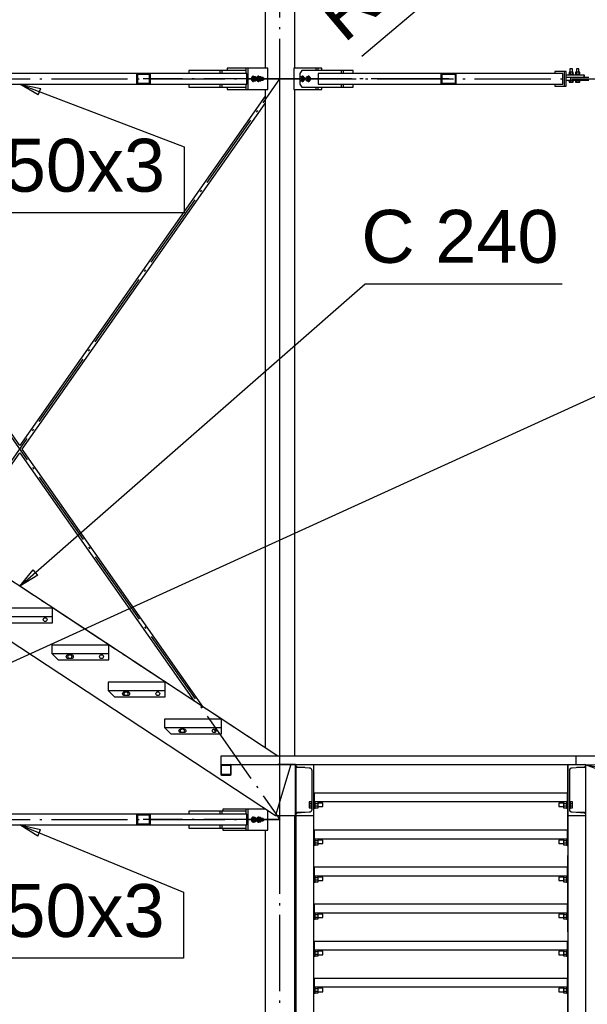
# Paper-space layout 'A0 Advance Steel' of a CAD drawing. Header units: millimetres. Extents: x 209 to 803, y 321 to 741.
# Tile 18 of 52: x 484 to 510, y 457 to 503. Entities that reach past the tile are written whole.
import ezdxf

# ---------------------------------------------------------------- set-up
doc = ezdxf.new("R2010")
doc.units = ezdxf.units.MM
doc.linetypes.add('ACAD_ISO04W100', pattern=[30, 24, -3, 0, -3])
doc.layers.get('0').update_dxf_attribs({"linetype": 'CONTINUOUS'})
for name, color, linetype in [('AS_Belki', 145, 'CONTINUOUS'), ('AS_Blachy', 30, 'CONTINUOUS'), ('AS_INS_ON', 7, 'CONTINUOUS'), ('AS_Kraty', 9, 'CONTINUOUS'), ('AS_Schody', 253, 'CONTINUOUS'), ('AS_Sruby', 9, 'CONTINUOUS')]:
    doc.layers.add(name, color=color, linetype=linetype)
doc.styles.add('Arial', font='arial.ttf')

psp = doc.layouts.new('A0 Advance Steel')

# ---------------------------------------------------------------- linework, layer by layer
at = {"color": 0, "linetype": 'ByBlock', "lineweight": -2}
for p, q in [((484.478, 499.854), (483.603, 500.366)), ((483.603, 500.366), (484.597, 500.166)), ((484.478, 499.854), (484.597, 500.166)), ((483.603, 476.638), (484.246, 477.422)), ((484.465, 477.171), (484.246, 477.422)), ((484.465, 477.171), (483.603, 476.638)), ((511.24, 467.867), (510.288, 468.214)), ((510.288, 468.214), (511.301, 468.194)), ((484.465, 464.833), (483.603, 465.366)), ((483.603, 465.366), (484.591, 465.141)), ((484.465, 464.833), (484.591, 465.141))]:
    psp.add_line(p, q, dxfattribs=at)
at = {"color": 7}
for points in [[(503.278, 511.363), (509.643, 514.11), (511.661, 511.725), (499.773, 501.667)], [(483.603, 500.366), (491.373, 497.409), (491.373, 494.284), (475.8, 494.284)], [(483.603, 476.638), (499.922, 490.923), (509.242, 490.923)], [(510.288, 468.214), (546.434, 461.466), (555.753, 461.466)], [(483.603, 465.366), (491.351, 462.195), (491.351, 459.07), (475.779, 459.07)]]:
    psp.add_lwpolyline(points, dxfattribs=at)
at = {"layer": 'AS_Belki', "color": 10, "linetype": 'ACAD_ISO04W100', "ltscale": 0.15}
for p, q in [((495.903, 416.114), (495.903, 673.767)), ((495.903, 416.114), (495.903, 673.767)), ((471.303, 500.616), (495.903, 500.616)), ((471.303, 500.616), (495.903, 500.616)), ((471.303, 500.616), (495.903, 465.616)), ((471.303, 465.616), (495.903, 500.616)), ((471.303, 500.616), (495.903, 465.616)), ((471.303, 465.616), (495.903, 500.616)), ((495.903, 500.616), (489.446, 500.616)), ((495.903, 500.616), (489.496, 500.616)), ((503.82, 500.616), (495.903, 500.616)), ((503.882, 500.616), (495.903, 500.616)), ((495.903, 500.616), (511.103, 500.616)), ((495.903, 500.616), (511.103, 500.616)), ((495.903, 465.616), (495.903, 500.616)), ((495.903, 465.616), (495.903, 500.616)), ((493.103, 468.214), (493.103, 468.214)), ((471.303, 465.616), (495.903, 465.616)), ((471.303, 465.616), (495.903, 465.616)), ((495.903, 465.616), (489.446, 465.616))]:
    psp.add_line(p, q, dxfattribs=at)
at = {"layer": 'AS_Belki', "linetype": 'Continuous', "ltscale": 0.15}
for p, q in [((496.603, 501.116), (496.603, 535.814)), ((495.203, 535.116), (495.203, 501.116)), ((483.603, 500.866), (474.103, 500.866)), ((489.125, 500.866), (483.603, 500.866)), ((489.768, 500.866), (489.125, 500.866)), ((489.125, 500.866), (489.125, 500.366)), ((489.163, 500.836), (489.729, 500.836)), ((489.163, 500.836), (489.163, 500.396)), ((489.729, 500.836), (489.729, 500.396)), ((494.336, 500.866), (489.768, 500.866)), ((489.768, 500.866), (489.768, 500.366)), ((494.336, 500.366), (494.336, 500.866)), ((503.528, 500.866), (497.706, 500.866)), ((497.706, 500.866), (497.706, 500.366)), ((504.235, 500.866), (503.528, 500.866)), ((503.528, 500.366), (503.528, 500.866)), ((503.571, 500.836), (504.193, 500.836)), ((503.571, 500.396), (503.571, 500.836)), ((504.193, 500.396), (504.193, 500.836)), ((504.235, 500.366), (504.235, 500.866)), ((509.278, 500.866), (504.235, 500.866)), ((509.278, 500.366), (509.278, 500.866)), ((474.103, 500.366), (483.603, 500.366)), ((483.603, 500.366), (489.125, 500.366)), ((489.125, 500.366), (489.768, 500.366)), ((489.729, 500.396), (489.163, 500.396)), ((489.768, 500.366), (494.336, 500.366)), ((495.203, 500.116), (495.203, 469.009)), ((496.603, 468.614), (496.603, 500.116)), ((497.706, 500.366), (503.528, 500.366)), ((503.528, 500.366), (504.235, 500.366)), ((504.193, 500.396), (503.571, 500.396)), ((504.235, 500.366), (509.278, 500.366)), ((483.603, 483.29), (472.003, 499.794)), ((495.203, 499.794), (483.603, 483.29)), ((483.725, 483.116), (495.203, 499.446)), ((480.573, 478.631), (483.603, 482.942)), ((483.603, 482.942), (491.843, 471.219)), ((492.297, 470.92), (483.725, 483.116)), ((492.772, 469.896), (492.863, 469.767)), ((493.103, 468.169), (493.103, 467.759)), ((493.133, 467.774), (493.133, 468.154)), ((493.163, 468.184), (493.543, 468.184)), ((493.573, 468.154), (493.573, 467.774)), ((493.603, 467.759), (493.603, 468.169)), ((493.148, 467.714), (493.558, 467.714)), ((493.543, 467.744), (493.163, 467.744)), ((483.603, 465.866), (478.081, 465.866)), ((489.125, 465.866), (483.603, 465.866)), ((489.768, 465.866), (489.125, 465.866)), ((489.125, 465.866), (489.125, 465.366)), ((489.163, 465.836), (489.729, 465.836)), ((489.163, 465.836), (489.163, 465.396)), ((489.729, 465.836), (489.729, 465.396)), ((494.336, 465.866), (489.768, 465.866)), ((489.768, 465.866), (489.768, 465.366)), ((494.336, 465.366), (494.336, 465.866)), ((495.203, 466.136), (495.203, 466.116)), ((496.603, 416.414), (496.603, 465.814)), ((478.081, 465.366), (483.603, 465.366)), ((483.603, 465.366), (489.125, 465.366)), ((489.125, 465.366), (489.768, 465.366)), ((489.729, 465.396), (489.163, 465.396)), ((489.768, 465.366), (494.336, 465.366)), ((495.203, 465.116), (495.203, 416.414))]:
    psp.add_line(p, q, dxfattribs=at)
for centre, start, end in [((493.148, 468.169), 90, 180), ((493.558, 468.169), 0, 90), ((493.148, 467.759), 180, 270), ((493.558, 467.759), 270, 0)]:
    psp.add_arc(centre, 0.045, start, end, dxfattribs=at)
at = {"layer": 'AS_Belki', "linetype": 'Continuous', "ltscale": 0.15, "extrusion": (-1.51644e-13, 6.28487e-14, -1)}
psp.add_arc((-493.163, 468.154), 0.03, 0, 90, dxfattribs=at)
at = {"layer": 'AS_Belki', "linetype": 'Continuous', "ltscale": 0.15, "extrusion": (6.27263e-14, 1.51644e-13, -1)}
psp.add_arc((-493.543, 468.154), 0.03, 90, 180, dxfattribs=at)
at = {"layer": 'AS_Belki', "linetype": 'Continuous', "ltscale": 0.15, "extrusion": (-1.51644e-13, -6.27263e-14, -1)}
psp.add_arc((-493.163, 467.774), 0.03, 270, 0, dxfattribs=at)
at = {"layer": 'AS_Belki', "linetype": 'Continuous', "ltscale": 0.15, "extrusion": (6.27263e-14, -1.51521e-13, -1)}
psp.add_arc((-493.543, 467.774), 0.03, 180, 270, dxfattribs=at)
at = {"layer": 'AS_Blachy', "linetype": 'Continuous', "ltscale": 0.15}
for p, q in [((494.29, 501.116), (493.403, 501.116)), ((493.403, 501.116), (493.403, 501.016)), ((494.383, 501.116), (494.29, 501.116)), ((494.29, 501.116), (494.29, 500.866)), ((494.628, 501.116), (494.383, 501.116)), ((494.383, 501.116), (494.383, 500.116)), ((494.88, 501.116), (494.628, 501.116)), ((495.327, 501.116), (494.88, 501.116)), ((495.327, 500.116), (495.327, 501.116)), ((497.621, 501.116), (496.56, 501.116)), ((496.56, 501.116), (496.56, 500.116)), ((497.706, 501.116), (497.621, 501.116)), ((497.621, 501.016), (497.621, 501.116)), ((497.706, 501.016), (497.706, 501.116)), ((497.876, 501.116), (497.706, 501.116)), ((497.876, 501.016), (497.876, 501.116)), ((493.058, 501.016), (491.603, 501.016)), ((491.603, 501.016), (491.603, 500.866)), ((493.151, 501.016), (493.058, 501.016)), ((493.058, 501.016), (493.058, 500.866)), ((494.29, 501.016), (493.151, 501.016)), ((493.151, 501.016), (493.151, 500.866)), ((496.942, 501.016), (496.836, 500.866)), ((496.836, 500.866), (496.836, 500.366)), ((498.816, 501.016), (496.942, 501.016)), ((498.901, 501.016), (498.816, 501.016)), ((498.816, 500.866), (498.816, 501.016)), ((498.901, 500.866), (498.901, 501.016)), ((499.359, 501.016), (498.901, 501.016)), ((499.359, 500.866), (499.359, 501.016)), ((509.341, 500.966), (508.9, 500.966)), ((508.9, 500.966), (508.9, 500.866)), ((509.434, 500.966), (509.341, 500.966)), ((509.341, 500.966), (509.341, 500.266)), ((509.434, 500.266), (509.434, 500.966)), ((510.274, 500.796), (509.434, 500.796)), ((509.64, 500.676), (509.434, 500.676)), ((509.653, 500.676), (509.64, 500.676)), ((510.503, 500.676), (509.653, 500.676)), ((509.653, 500.556), (509.653, 500.676)), ((510.296, 500.796), (510.274, 500.796)), ((510.274, 500.676), (510.274, 500.796)), ((510.296, 500.676), (510.296, 500.796)), ((491.603, 500.366), (491.603, 500.216)), ((491.603, 500.216), (493.058, 500.216)), ((493.058, 500.366), (493.058, 500.216)), ((493.058, 500.216), (493.151, 500.216)), ((493.151, 500.366), (493.151, 500.216)), ((493.151, 500.216), (494.29, 500.216)), ((493.403, 500.216), (493.403, 500.116)), ((493.403, 500.116), (494.29, 500.116)), ((494.29, 500.366), (494.29, 500.116)), ((494.29, 500.116), (494.383, 500.116)), ((494.383, 500.116), (495.327, 500.116)), ((496.56, 500.116), (497.621, 500.116)), ((496.836, 500.366), (496.942, 500.216)), ((496.942, 500.216), (498.816, 500.216)), ((497.621, 500.116), (497.621, 500.216)), ((497.621, 500.116), (497.706, 500.116)), ((497.706, 500.116), (497.706, 500.216)), ((497.706, 500.116), (497.876, 500.116)), ((497.876, 500.116), (497.876, 500.216)), ((498.816, 500.216), (498.816, 500.366)), ((498.816, 500.216), (498.901, 500.216)), ((498.901, 500.216), (498.901, 500.366)), ((498.901, 500.216), (499.359, 500.216)), ((499.359, 500.216), (499.359, 500.366)), ((508.9, 500.366), (508.9, 500.266)), ((508.9, 500.266), (509.341, 500.266)), ((509.341, 500.266), (509.434, 500.266)), ((509.434, 500.556), (509.653, 500.556)), ((509.653, 500.556), (510.503, 500.556)), ((485.16, 474.914), (485.16, 475.214)), ((482.76, 474.914), (483.603, 474.914)), ((483.603, 474.914), (485.16, 474.914)), ((485.12, 473.464), (485.42, 473.164)), ((485.42, 473.164), (487.82, 473.164)), ((485.895, 473.404), (486.045, 473.404)), ((486.045, 473.224), (485.895, 473.224)), ((487.82, 473.164), (487.82, 473.464)), ((487.781, 471.714), (488.081, 471.414)), ((488.081, 471.414), (490.481, 471.414)), ((488.556, 471.654), (488.706, 471.654)), ((488.706, 471.474), (488.556, 471.474)), ((490.481, 471.414), (490.481, 471.714)), ((490.442, 469.964), (490.742, 469.664)), ((491.217, 469.904), (491.367, 469.904)), ((493.142, 469.664), (493.142, 469.964)), ((490.742, 469.664), (493.142, 469.664)), ((491.367, 469.724), (491.217, 469.724)), ((497.533, 466.864), (497.503, 466.864)), ((497.533, 466.464), (497.533, 466.864)), ((509.503, 466.864), (509.473, 466.864)), ((509.473, 466.864), (509.473, 466.464)), ((497.503, 466.464), (497.533, 466.464)), ((497.503, 466.164), (497.533, 466.164)), ((497.533, 466.164), (497.533, 466.464)), ((509.473, 466.464), (509.503, 466.464)), ((509.473, 466.464), (509.473, 466.164)), ((509.473, 466.164), (509.503, 466.164)), ((493.058, 466.016), (491.603, 466.016)), ((491.603, 466.016), (491.603, 465.866)), ((493.151, 466.016), (493.058, 466.016)), ((493.058, 466.016), (493.058, 465.866)), ((494.29, 466.016), (493.151, 466.016)), ((493.151, 466.016), (493.151, 465.866)), ((494.29, 466.116), (493.203, 466.116)), ((493.203, 466.116), (493.203, 466.016)), ((494.383, 466.116), (494.29, 466.116)), ((494.29, 466.116), (494.29, 465.866)), ((494.88, 466.116), (494.383, 466.116)), ((494.383, 466.116), (494.383, 465.116)), ((495.234, 466.116), (494.88, 466.116)), ((495.327, 465.116), (495.327, 466.055)), ((491.603, 465.366), (491.603, 465.216)), ((493.058, 465.366), (493.058, 465.216)), ((493.151, 465.366), (493.151, 465.216)), ((494.29, 465.366), (494.29, 465.116)), ((491.603, 465.216), (493.058, 465.216)), ((493.058, 465.216), (493.151, 465.216)), ((493.151, 465.216), (494.29, 465.216)), ((493.203, 465.216), (493.203, 465.116)), ((493.203, 465.116), (494.29, 465.116)), ((494.29, 465.116), (494.383, 465.116)), ((494.383, 465.116), (495.327, 465.116)), ((497.533, 465.114), (497.503, 465.114)), ((497.533, 464.714), (497.533, 465.114)), ((509.503, 465.114), (509.473, 465.114)), ((509.473, 465.114), (509.473, 464.714)), ((497.503, 464.714), (497.533, 464.714)), ((497.503, 464.414), (497.533, 464.414)), ((497.533, 464.414), (497.533, 464.714)), ((509.473, 464.714), (509.503, 464.714)), ((509.473, 464.714), (509.473, 464.414)), ((509.473, 464.414), (509.503, 464.414)), ((497.533, 463.364), (497.503, 463.364)), ((497.533, 462.964), (497.533, 463.364)), ((509.503, 463.364), (509.473, 463.364)), ((509.473, 463.364), (509.473, 462.964)), ((497.503, 462.964), (497.533, 462.964)), ((497.533, 462.664), (497.533, 462.964)), ((509.473, 462.964), (509.503, 462.964)), ((509.473, 462.964), (509.473, 462.664)), ((497.503, 462.664), (497.533, 462.664)), ((509.473, 462.664), (509.503, 462.664)), ((497.533, 461.614), (497.503, 461.614)), ((509.503, 461.614), (509.473, 461.614)), ((497.503, 461.214), (497.533, 461.214)), ((497.533, 460.914), (497.533, 461.214)), ((509.473, 461.214), (509.503, 461.214)), ((509.473, 461.214), (509.473, 460.914)), ((497.503, 460.914), (497.533, 460.914)), ((509.473, 460.914), (509.503, 460.914)), ((497.533, 459.864), (497.503, 459.864)), ((497.533, 459.464), (497.533, 459.864)), ((509.503, 459.864), (509.473, 459.864)), ((509.473, 459.864), (509.473, 459.464)), ((497.503, 459.464), (497.533, 459.464)), ((497.533, 459.164), (497.533, 459.464)), ((509.473, 459.464), (509.503, 459.464)), ((509.473, 459.464), (509.473, 459.164)), ((497.503, 459.164), (497.533, 459.164)), ((509.473, 459.164), (509.503, 459.164)), ((497.533, 458.114), (497.503, 458.114)), ((497.533, 457.714), (497.533, 458.114)), ((509.503, 458.114), (509.473, 458.114)), ((509.473, 458.114), (509.473, 457.714)), ((497.503, 457.714), (497.533, 457.714)), ((497.503, 457.414), (497.533, 457.414)), ((497.533, 457.414), (497.533, 457.714)), ((509.473, 457.714), (509.503, 457.714)), ((509.473, 457.714), (509.473, 457.414)), ((509.473, 457.414), (509.503, 457.414))]:
    psp.add_line(p, q, dxfattribs=at)
for centre in [(484.81, 475.064), (487.47, 473.314), (490.131, 471.564), (492.792, 469.814)]:
    psp.add_circle(centre, 0.09, dxfattribs=at)
at = {"layer": 'AS_Blachy', "linetype": 'Continuous', "ltscale": 0.15, "extrusion": (-7.5844e-14, 3.14515e-14, -1)}
for centre in [(-485.895, 473.314), (-488.556, 471.564), (-491.217, 469.814)]:
    psp.add_arc(centre, 0.09, 270, 90, dxfattribs=at)
at = {"layer": 'AS_Blachy', "linetype": 'Continuous', "ltscale": 0.15, "extrusion": (3.1329e-14, -7.57216e-14, -1)}
for centre in [(-486.045, 473.314), (-488.706, 471.564), (-491.367, 469.814)]:
    psp.add_arc(centre, 0.09, 90, 270, dxfattribs=at)
at = {"layer": 'AS_INS_ON'}
psp.add_line((540.154, 498.989), (473.879, 468.784), dxfattribs=at)
at = {"layer": 'AS_INS_ON', "color": 7}
psp.add_line((530.187, 468.614), (509.904, 468.614), dxfattribs=at)
at = {"layer": 'AS_Kraty', "linetype": 'Continuous', "ltscale": 0.15}
for p, q in [((483.603, 475.614), (482.46, 475.614)), ((485.16, 475.614), (483.603, 475.614)), ((485.16, 475.214), (485.16, 475.614)), ((482.46, 475.214), (483.603, 475.214)), ((483.603, 475.214), (485.16, 475.214)), ((487.82, 473.864), (485.12, 473.864)), ((485.12, 473.864), (485.12, 473.464)), ((487.82, 473.464), (487.82, 473.864)), ((485.12, 473.464), (487.82, 473.464)), ((490.481, 472.114), (487.781, 472.114)), ((487.781, 472.114), (487.781, 471.714)), ((490.481, 471.714), (490.481, 472.114)), ((487.781, 471.714), (490.481, 471.714)), ((493.142, 470.364), (490.442, 470.364)), ((490.442, 470.364), (490.442, 469.964)), ((493.142, 469.964), (493.142, 470.364)), ((490.442, 469.964), (493.142, 469.964)), ((509.903, 468.614), (493.103, 468.614)), ((493.103, 468.614), (493.103, 468.214)), ((509.903, 468.214), (509.903, 468.614)), ((493.103, 468.214), (509.903, 468.214)), ((509.473, 466.864), (497.533, 466.864)), ((497.533, 466.464), (509.473, 466.464)), ((509.473, 465.114), (497.533, 465.114)), ((497.533, 464.714), (509.473, 464.714)), ((509.473, 463.364), (497.533, 463.364)), ((497.533, 462.964), (509.473, 462.964)), ((509.473, 461.614), (497.533, 461.614)), ((497.533, 461.214), (497.533, 461.614)), ((509.473, 461.614), (509.473, 461.214)), ((497.533, 461.214), (509.473, 461.214)), ((509.473, 459.864), (497.533, 459.864)), ((497.533, 459.464), (509.473, 459.464)), ((509.473, 458.114), (497.533, 458.114)), ((497.533, 457.714), (509.473, 457.714))]:
    psp.add_line(p, q, dxfattribs=at)
at = {"layer": 'AS_Schody', "color": 10, "linetype": 'ACAD_ISO04W100', "ltscale": 0.15}
for p, q in [((495.803, 468.614), (469.803, 485.714)), ((496.643, 468.214), (495.803, 468.214)), ((497.503, 451.114), (497.503, 468.214)), ((497.503, 468.214), (497.503, 468.214)), ((509.503, 451.114), (509.503, 468.214)), ((509.503, 468.214), (509.503, 468.214))]:
    psp.add_line(p, q, dxfattribs=at)
at = {"layer": 'AS_Schody', "linetype": 'Continuous', "ltscale": 0.15}
for p, q in [((469.084, 483.314), (483.603, 473.765)), ((495.803, 468.614), (483.603, 476.638)), ((483.603, 473.765), (495.693, 465.814)), ((496.411, 468.214), (495.693, 465.814)), ((496.643, 465.814), (496.643, 468.214)), ((496.653, 468.214), (496.653, 468.178)), ((496.653, 468.178), (496.653, 468.084)), ((497.078, 468.084), (496.653, 468.084)), ((496.653, 468.084), (496.653, 465.944)), ((496.713, 468.113), (497.288, 468.067)), ((497.503, 465.814), (497.503, 468.214)), ((509.503, 468.214), (509.503, 465.814)), ((509.717, 468.067), (510.293, 468.113)), ((509.903, 468.214), (510.353, 468.214)), ((510.353, 468.084), (509.928, 468.084)), ((510.353, 468.178), (510.353, 468.214)), ((510.353, 468.084), (510.353, 468.178)), ((510.353, 465.944), (510.353, 468.084)), ((497.408, 467.938), (497.408, 466.09)), ((509.598, 466.09), (509.598, 467.938)), ((495.693, 465.814), (496.643, 465.814)), ((497.078, 465.944), (496.653, 465.944)), ((496.653, 465.944), (496.653, 465.85)), ((496.653, 465.85), (496.653, 465.814)), ((496.653, 465.814), (496.653, 448.314)), ((496.653, 465.814), (497.503, 465.814)), ((497.288, 465.961), (496.713, 465.915)), ((497.503, 448.314), (497.503, 465.814)), ((509.503, 465.814), (509.503, 448.314)), ((509.503, 465.814), (510.353, 465.814)), ((510.293, 465.915), (509.717, 465.961)), ((510.353, 465.944), (509.928, 465.944)), ((510.353, 465.85), (510.353, 465.944)), ((510.353, 465.814), (510.353, 465.85)), ((510.353, 448.314), (510.353, 465.814))]:
    psp.add_line(p, q, dxfattribs=at)
for centre in [(485.97, 473.314), (488.631, 471.564), (491.292, 469.814)]:
    psp.add_circle(centre, 0.09, dxfattribs=at)
for centre, start, end in [((496.718, 468.178), 180, 265.426), ((510.288, 468.178), 274.574, 0), ((496.718, 465.85), 94.574, 180), ((510.288, 465.85), 0, 85.426)]:
    psp.add_arc(centre, 0.065, start, end, dxfattribs=at)
at = {"layer": 'AS_Schody', "linetype": 'Continuous', "ltscale": 0.15, "extrusion": (-6.12323e-17, 6.12323e-17, -1)}
for centre, start, end in [((-497.278, 467.938), 94.574, 180), ((-509.728, 467.938), 0, 85.426), ((-497.278, 466.09), 180, 265.426), ((-509.728, 466.09), 274.574, 0)]:
    psp.add_arc(centre, 0.13, start, end, dxfattribs=at)
at = {"layer": 'AS_Sruby', "linetype": 'Continuous', "ltscale": 0.15}
for p, q in [((509.607, 501.081), (509.605, 501.081)), ((509.605, 501.081), (509.605, 500.929)), ((509.618, 501.081), (509.607, 501.081)), ((509.636, 501.081), (509.618, 501.081)), ((509.658, 501.081), (509.636, 501.081)), ((509.682, 501.081), (509.658, 501.081)), ((509.702, 501.081), (509.682, 501.081)), ((509.717, 501.081), (509.702, 501.081)), ((509.724, 501.081), (509.717, 501.081)), ((509.724, 500.929), (509.724, 501.081)), ((509.918, 501.081), (509.916, 501.081)), ((509.916, 501.081), (509.916, 500.929)), ((509.929, 501.081), (509.918, 501.081)), ((509.947, 501.081), (509.929, 501.081)), ((509.969, 501.081), (509.947, 501.081)), ((509.993, 501.081), (509.969, 501.081)), ((510.013, 501.081), (509.993, 501.081)), ((510.028, 501.081), (510.013, 501.081)), ((510.035, 501.081), (510.028, 501.081)), ((510.035, 500.929), (510.035, 501.081)), ((494.648, 500.716), (494.593, 500.666)), ((494.593, 500.666), (494.677, 500.666)), ((494.593, 500.666), (494.593, 500.566)), ((494.648, 500.736), (494.628, 500.736)), ((494.732, 500.716), (494.648, 500.716)), ((494.677, 500.666), (494.732, 500.716)), ((494.677, 500.566), (494.677, 500.666)), ((494.776, 500.676), (494.732, 500.716)), ((494.85, 500.676), (494.732, 500.676)), ((494.9, 500.716), (494.854, 500.675)), ((494.87, 500.666), (494.929, 500.666)), ((494.9, 500.736), (494.88, 500.736)), ((494.984, 500.716), (494.9, 500.716)), ((494.929, 500.666), (494.984, 500.716)), ((494.929, 500.566), (494.929, 500.666)), ((495.027, 500.676), (494.984, 500.716)), ((495.102, 500.676), (494.984, 500.676)), ((496.907, 500.716), (496.846, 500.666)), ((496.846, 500.666), (496.846, 500.566)), ((496.907, 500.716), (496.968, 500.666)), ((496.96, 500.716), (496.907, 500.716)), ((496.978, 500.736), (496.96, 500.736)), ((497.021, 500.666), (496.96, 500.716)), ((496.968, 500.666), (497.021, 500.666)), ((496.968, 500.666), (496.968, 500.566)), ((497.021, 500.566), (497.021, 500.666)), ((497.19, 500.716), (497.128, 500.666)), ((497.128, 500.666), (497.128, 500.566)), ((497.19, 500.716), (497.251, 500.666)), ((497.243, 500.716), (497.19, 500.716)), ((497.261, 500.736), (497.243, 500.736)), ((497.304, 500.666), (497.243, 500.716)), ((497.251, 500.666), (497.304, 500.666)), ((497.251, 500.666), (497.251, 500.566)), ((497.304, 500.566), (497.304, 500.666)), ((509.55, 500.821), (509.545, 500.821)), ((509.545, 500.821), (509.545, 500.796)), ((509.559, 500.821), (509.55, 500.821)), ((509.571, 500.821), (509.559, 500.821)), ((509.629, 500.929), (509.566, 500.929)), ((509.566, 500.929), (509.566, 500.821)), ((509.588, 500.821), (509.571, 500.821)), ((509.607, 500.821), (509.588, 500.821)), ((509.629, 500.821), (509.607, 500.821)), ((509.728, 500.929), (509.629, 500.929)), ((509.629, 500.821), (509.629, 500.929)), ((509.652, 500.821), (509.629, 500.821)), ((509.676, 500.821), (509.652, 500.821)), ((509.699, 500.821), (509.676, 500.821)), ((509.721, 500.821), (509.699, 500.821)), ((509.74, 500.821), (509.721, 500.821)), ((509.764, 500.929), (509.728, 500.929)), ((509.728, 500.821), (509.728, 500.929)), ((509.757, 500.821), (509.74, 500.821)), ((509.77, 500.821), (509.757, 500.821)), ((509.764, 500.821), (509.764, 500.929)), ((509.779, 500.821), (509.77, 500.821)), ((509.784, 500.821), (509.779, 500.821)), ((509.784, 500.821), (509.784, 500.821)), ((509.784, 500.796), (509.784, 500.821)), ((509.861, 500.821), (509.856, 500.821)), ((509.856, 500.821), (509.856, 500.796)), ((509.869, 500.821), (509.861, 500.821)), ((509.882, 500.821), (509.869, 500.821)), ((509.94, 500.929), (509.877, 500.929)), ((509.877, 500.929), (509.877, 500.821)), ((509.899, 500.821), (509.882, 500.821)), ((509.918, 500.821), (509.899, 500.821)), ((509.94, 500.821), (509.918, 500.821)), ((510.039, 500.929), (509.94, 500.929)), ((509.94, 500.821), (509.94, 500.929)), ((509.963, 500.821), (509.94, 500.821)), ((509.987, 500.821), (509.963, 500.821)), ((510.01, 500.821), (509.987, 500.821)), ((510.032, 500.821), (510.01, 500.821)), ((510.051, 500.821), (510.032, 500.821)), ((510.075, 500.929), (510.039, 500.929)), ((510.039, 500.821), (510.039, 500.929)), ((510.068, 500.821), (510.051, 500.821)), ((510.081, 500.821), (510.068, 500.821)), ((510.075, 500.821), (510.075, 500.929)), ((510.09, 500.821), (510.081, 500.821)), ((510.095, 500.821), (510.09, 500.821)), ((510.095, 500.821), (510.095, 500.821)), ((510.095, 500.796), (510.095, 500.821)), ((494.593, 500.566), (494.648, 500.516)), ((494.593, 500.566), (494.677, 500.566)), ((494.628, 500.496), (494.648, 500.496)), ((494.648, 500.516), (494.732, 500.516)), ((494.732, 500.516), (494.677, 500.566)), ((494.732, 500.556), (494.85, 500.556)), ((494.732, 500.516), (494.776, 500.556)), ((494.854, 500.557), (494.9, 500.516)), ((494.87, 500.566), (494.929, 500.566)), ((494.88, 500.496), (494.9, 500.496)), ((494.9, 500.516), (494.984, 500.516)), ((494.984, 500.516), (494.929, 500.566)), ((494.984, 500.556), (495.102, 500.556)), ((494.984, 500.516), (495.027, 500.556)), ((496.846, 500.566), (496.907, 500.516)), ((496.968, 500.566), (496.907, 500.516)), ((496.907, 500.516), (496.96, 500.516)), ((496.96, 500.516), (497.021, 500.566)), ((496.96, 500.496), (496.978, 500.496)), ((496.968, 500.566), (497.021, 500.566)), ((497.128, 500.566), (497.19, 500.516)), ((497.251, 500.566), (497.19, 500.516)), ((497.19, 500.516), (497.243, 500.516)), ((497.243, 500.516), (497.304, 500.566)), ((497.243, 500.496), (497.261, 500.496)), ((497.251, 500.566), (497.304, 500.566)), ((509.545, 500.556), (509.545, 500.531)), ((509.545, 500.531), (509.55, 500.531)), ((509.55, 500.531), (509.559, 500.531)), ((509.559, 500.531), (509.571, 500.531)), ((509.566, 500.531), (509.566, 500.456)), ((509.566, 500.456), (509.629, 500.456)), ((509.571, 500.531), (509.588, 500.531)), ((509.588, 500.531), (509.607, 500.531)), ((509.607, 500.531), (509.629, 500.531)), ((509.629, 500.531), (509.652, 500.531)), ((509.629, 500.456), (509.629, 500.531)), ((509.629, 500.456), (509.728, 500.456)), ((509.652, 500.531), (509.676, 500.531)), ((509.676, 500.531), (509.699, 500.531)), ((509.699, 500.531), (509.721, 500.531)), ((509.721, 500.531), (509.74, 500.531)), ((509.728, 500.456), (509.728, 500.531)), ((509.728, 500.456), (509.764, 500.456)), ((509.74, 500.531), (509.757, 500.531)), ((509.757, 500.531), (509.77, 500.531)), ((509.764, 500.456), (509.764, 500.531)), ((509.77, 500.531), (509.779, 500.531)), ((509.779, 500.531), (509.784, 500.531)), ((509.784, 500.531), (509.784, 500.556)), ((509.784, 500.531), (509.784, 500.531)), ((509.856, 500.556), (509.856, 500.531)), ((509.856, 500.531), (509.861, 500.531)), ((509.861, 500.531), (509.869, 500.531)), ((509.869, 500.531), (509.882, 500.531)), ((509.877, 500.531), (509.877, 500.456)), ((509.877, 500.456), (509.94, 500.456)), ((509.882, 500.531), (509.899, 500.531)), ((509.899, 500.531), (509.918, 500.531)), ((509.918, 500.531), (509.94, 500.531)), ((509.94, 500.531), (509.963, 500.531)), ((509.94, 500.456), (509.94, 500.531)), ((509.94, 500.456), (510.039, 500.456)), ((509.963, 500.531), (509.987, 500.531)), ((509.987, 500.531), (510.01, 500.531)), ((510.01, 500.531), (510.032, 500.531)), ((510.032, 500.531), (510.051, 500.531)), ((510.039, 500.456), (510.039, 500.531)), ((510.039, 500.456), (510.075, 500.456)), ((510.051, 500.531), (510.068, 500.531)), ((510.068, 500.531), (510.081, 500.531)), ((510.075, 500.456), (510.075, 500.531)), ((510.081, 500.531), (510.09, 500.531)), ((510.09, 500.531), (510.095, 500.531)), ((510.095, 500.531), (510.095, 500.556)), ((510.095, 500.531), (510.095, 500.531)), ((497.378, 466.448), (497.278, 466.448)), ((497.278, 466.448), (497.278, 466.381)), ((497.278, 466.381), (497.378, 466.381)), ((497.278, 466.381), (497.278, 466.247)), ((497.378, 466.247), (497.278, 466.247)), ((497.278, 466.247), (497.278, 466.18)), ((497.278, 466.18), (497.378, 466.18)), ((497.378, 466.464), (497.408, 466.464)), ((497.378, 466.464), (497.378, 466.461)), ((497.378, 466.461), (497.378, 466.453)), ((497.378, 466.453), (497.378, 466.439)), ((497.378, 466.439), (497.378, 466.42)), ((497.378, 466.42), (497.378, 466.397)), ((497.378, 466.397), (497.378, 466.371)), ((497.378, 466.371), (497.378, 466.343)), ((497.378, 466.343), (497.378, 466.314)), ((497.378, 466.314), (497.378, 466.285)), ((497.378, 466.285), (497.378, 466.257)), ((497.378, 466.257), (497.378, 466.231)), ((497.378, 466.231), (497.378, 466.208)), ((497.378, 466.208), (497.378, 466.189)), ((497.378, 466.189), (497.378, 466.175)), ((497.378, 466.175), (497.378, 466.167)), ((497.378, 466.167), (497.378, 466.164)), ((497.378, 466.164), (497.408, 466.164)), ((497.533, 466.164), (497.563, 466.164)), ((497.563, 466.461), (497.563, 466.464)), ((497.563, 466.453), (497.563, 466.461)), ((497.563, 466.439), (497.563, 466.453)), ((497.711, 466.448), (497.563, 466.448)), ((497.563, 466.42), (497.563, 466.439)), ((497.563, 466.397), (497.563, 466.42)), ((497.563, 466.371), (497.563, 466.397)), ((497.563, 466.381), (497.711, 466.381)), ((497.563, 466.343), (497.563, 466.371)), ((497.563, 466.314), (497.563, 466.343)), ((497.563, 466.285), (497.563, 466.314)), ((497.563, 466.257), (497.563, 466.285)), ((497.563, 466.231), (497.563, 466.257)), ((497.711, 466.247), (497.563, 466.247)), ((497.563, 466.208), (497.563, 466.231)), ((497.563, 466.189), (497.563, 466.208)), ((497.563, 466.175), (497.563, 466.189)), ((497.563, 466.18), (497.711, 466.18)), ((497.563, 466.167), (497.563, 466.175)), ((497.563, 466.164), (497.563, 466.167)), ((497.711, 466.381), (497.711, 466.448)), ((497.928, 466.394), (497.711, 466.394)), ((497.711, 466.247), (497.711, 466.381)), ((497.711, 466.18), (497.711, 466.247)), ((497.711, 466.234), (497.928, 466.234)), ((497.928, 466.388), (497.928, 466.394)), ((497.928, 466.371), (497.928, 466.388)), ((497.928, 466.345), (497.928, 466.371)), ((497.928, 466.314), (497.928, 466.345)), ((497.928, 466.283), (497.928, 466.314)), ((497.928, 466.257), (497.928, 466.283)), ((497.928, 466.24), (497.928, 466.257)), ((497.928, 466.234), (497.928, 466.24)), ((509.295, 466.394), (509.078, 466.394)), ((509.078, 466.394), (509.078, 466.388)), ((509.078, 466.388), (509.078, 466.371)), ((509.078, 466.371), (509.078, 466.345)), ((509.078, 466.345), (509.078, 466.314)), ((509.078, 466.314), (509.078, 466.283)), ((509.078, 466.283), (509.078, 466.257)), ((509.078, 466.257), (509.078, 466.24)), ((509.078, 466.24), (509.078, 466.234)), ((509.078, 466.234), (509.295, 466.234)), ((509.443, 466.448), (509.295, 466.448)), ((509.295, 466.448), (509.295, 466.381)), ((509.295, 466.381), (509.443, 466.381)), ((509.295, 466.381), (509.295, 466.247)), ((509.443, 466.247), (509.295, 466.247)), ((509.295, 466.247), (509.295, 466.18)), ((509.295, 466.18), (509.443, 466.18)), ((509.443, 466.464), (509.443, 466.461)), ((509.443, 466.461), (509.443, 466.453)), ((509.443, 466.453), (509.443, 466.439)), ((509.443, 466.439), (509.443, 466.42)), ((509.443, 466.42), (509.443, 466.397)), ((509.443, 466.397), (509.443, 466.371)), ((509.443, 466.371), (509.443, 466.343)), ((509.443, 466.343), (509.443, 466.314)), ((509.443, 466.314), (509.443, 466.285)), ((509.443, 466.285), (509.443, 466.257)), ((509.443, 466.257), (509.443, 466.231)), ((509.443, 466.231), (509.443, 466.208)), ((509.443, 466.208), (509.443, 466.189)), ((509.443, 466.189), (509.443, 466.175)), ((509.443, 466.175), (509.443, 466.167)), ((509.443, 466.167), (509.443, 466.164)), ((509.443, 466.164), (509.473, 466.164)), ((509.598, 466.464), (509.628, 466.464)), ((509.598, 466.164), (509.628, 466.164)), ((509.628, 466.461), (509.628, 466.464)), ((509.628, 466.453), (509.628, 466.461)), ((509.628, 466.439), (509.628, 466.453)), ((509.728, 466.448), (509.628, 466.448)), ((509.628, 466.42), (509.628, 466.439)), ((509.628, 466.397), (509.628, 466.42)), ((509.628, 466.371), (509.628, 466.397)), ((509.628, 466.381), (509.728, 466.381)), ((509.628, 466.343), (509.628, 466.371)), ((509.628, 466.314), (509.628, 466.343)), ((509.628, 466.285), (509.628, 466.314)), ((509.628, 466.257), (509.628, 466.285)), ((509.628, 466.231), (509.628, 466.257)), ((509.728, 466.247), (509.628, 466.247)), ((509.628, 466.208), (509.628, 466.231)), ((509.628, 466.189), (509.628, 466.208)), ((509.628, 466.175), (509.628, 466.189)), ((509.628, 466.18), (509.728, 466.18)), ((509.628, 466.167), (509.628, 466.175)), ((509.628, 466.164), (509.628, 466.167)), ((509.728, 466.381), (509.728, 466.448)), ((509.728, 466.247), (509.728, 466.381)), ((509.728, 466.18), (509.728, 466.247)), ((494.648, 465.716), (494.593, 465.666)), ((494.648, 465.736), (494.628, 465.736)), ((494.732, 465.716), (494.648, 465.716)), ((494.677, 465.666), (494.732, 465.716)), ((494.776, 465.676), (494.732, 465.716)), ((494.9, 465.716), (494.854, 465.675)), ((494.9, 465.736), (494.88, 465.736)), ((494.984, 465.716), (494.9, 465.716)), ((494.929, 465.666), (494.984, 465.716)), ((495.027, 465.676), (494.984, 465.716)), ((494.593, 465.666), (494.677, 465.666)), ((494.593, 465.666), (494.593, 465.566)), ((494.593, 465.566), (494.648, 465.516)), ((494.593, 465.566), (494.677, 465.566)), ((494.628, 465.496), (494.648, 465.496)), ((494.648, 465.516), (494.732, 465.516)), ((494.677, 465.566), (494.677, 465.666)), ((494.732, 465.516), (494.677, 465.566)), ((494.85, 465.676), (494.732, 465.676)), ((494.732, 465.556), (494.85, 465.556)), ((494.732, 465.516), (494.776, 465.556)), ((494.854, 465.557), (494.9, 465.516)), ((494.87, 465.666), (494.929, 465.666)), ((494.87, 465.566), (494.929, 465.566)), ((494.88, 465.496), (494.9, 465.496)), ((494.9, 465.516), (494.984, 465.516)), ((494.929, 465.566), (494.929, 465.666)), ((494.984, 465.516), (494.929, 465.566)), ((495.102, 465.676), (494.984, 465.676)), ((494.984, 465.556), (495.102, 465.556)), ((494.984, 465.516), (495.027, 465.556)), ((497.533, 464.414), (497.563, 464.414)), ((497.563, 464.711), (497.563, 464.714)), ((497.563, 464.703), (497.563, 464.711)), ((497.563, 464.689), (497.563, 464.703)), ((497.711, 464.698), (497.563, 464.698)), ((497.563, 464.67), (497.563, 464.689)), ((497.563, 464.647), (497.563, 464.67)), ((497.563, 464.621), (497.563, 464.647)), ((497.563, 464.631), (497.711, 464.631)), ((497.563, 464.593), (497.563, 464.621)), ((497.563, 464.564), (497.563, 464.593)), ((497.563, 464.535), (497.563, 464.564)), ((497.563, 464.507), (497.563, 464.535)), ((497.563, 464.481), (497.563, 464.507)), ((497.711, 464.497), (497.563, 464.497)), ((497.563, 464.458), (497.563, 464.481)), ((497.563, 464.439), (497.563, 464.458)), ((497.563, 464.425), (497.563, 464.439)), ((497.563, 464.43), (497.711, 464.43)), ((497.563, 464.417), (497.563, 464.425)), ((497.563, 464.414), (497.563, 464.417)), ((497.711, 464.631), (497.711, 464.698)), ((497.928, 464.644), (497.711, 464.644)), ((497.711, 464.497), (497.711, 464.631)), ((497.711, 464.43), (497.711, 464.497)), ((497.711, 464.484), (497.928, 464.484)), ((497.928, 464.638), (497.928, 464.644)), ((497.928, 464.621), (497.928, 464.638)), ((497.928, 464.595), (497.928, 464.621)), ((497.928, 464.564), (497.928, 464.595)), ((497.928, 464.533), (497.928, 464.564)), ((497.928, 464.507), (497.928, 464.533)), ((497.928, 464.49), (497.928, 464.507)), ((497.928, 464.484), (497.928, 464.49)), ((509.295, 464.644), (509.078, 464.644)), ((509.078, 464.644), (509.078, 464.638)), ((509.078, 464.638), (509.078, 464.621)), ((509.078, 464.621), (509.078, 464.595)), ((509.078, 464.595), (509.078, 464.564)), ((509.078, 464.564), (509.078, 464.533)), ((509.078, 464.533), (509.078, 464.507)), ((509.078, 464.507), (509.078, 464.49)), ((509.078, 464.49), (509.078, 464.484)), ((509.078, 464.484), (509.295, 464.484)), ((509.443, 464.698), (509.295, 464.698)), ((509.295, 464.698), (509.295, 464.631)), ((509.295, 464.631), (509.443, 464.631)), ((509.295, 464.631), (509.295, 464.497)), ((509.443, 464.497), (509.295, 464.497)), ((509.295, 464.497), (509.295, 464.43)), ((509.295, 464.43), (509.443, 464.43)), ((509.443, 464.714), (509.443, 464.711)), ((509.443, 464.711), (509.443, 464.703)), ((509.443, 464.703), (509.443, 464.689)), ((509.443, 464.689), (509.443, 464.67)), ((509.443, 464.67), (509.443, 464.647)), ((509.443, 464.647), (509.443, 464.621)), ((509.443, 464.621), (509.443, 464.593)), ((509.443, 464.593), (509.443, 464.564)), ((509.443, 464.564), (509.443, 464.535)), ((509.443, 464.535), (509.443, 464.507)), ((509.443, 464.507), (509.443, 464.481)), ((509.443, 464.481), (509.443, 464.458)), ((509.443, 464.458), (509.443, 464.439)), ((509.443, 464.439), (509.443, 464.425)), ((509.443, 464.425), (509.443, 464.417)), ((509.443, 464.417), (509.443, 464.414)), ((509.443, 464.414), (509.473, 464.414)), ((497.563, 462.961), (497.563, 462.964)), ((497.563, 462.953), (497.563, 462.961)), ((497.563, 462.939), (497.563, 462.953)), ((497.711, 462.948), (497.563, 462.948)), ((497.563, 462.92), (497.563, 462.939)), ((497.563, 462.897), (497.563, 462.92)), ((497.563, 462.871), (497.563, 462.897)), ((497.711, 462.881), (497.711, 462.948)), ((497.928, 462.894), (497.711, 462.894)), ((497.928, 462.888), (497.928, 462.894)), ((509.295, 462.894), (509.078, 462.894)), ((509.078, 462.894), (509.078, 462.888)), ((509.443, 462.948), (509.295, 462.948)), ((509.295, 462.948), (509.295, 462.881)), ((509.443, 462.964), (509.443, 462.961)), ((509.443, 462.961), (509.443, 462.953)), ((509.443, 462.953), (509.443, 462.939)), ((509.443, 462.939), (509.443, 462.92)), ((509.443, 462.92), (509.443, 462.897)), ((509.443, 462.897), (509.443, 462.871)), ((497.533, 462.664), (497.563, 462.664)), ((497.563, 462.881), (497.711, 462.881)), ((497.563, 462.843), (497.563, 462.871)), ((497.563, 462.814), (497.563, 462.843)), ((497.563, 462.785), (497.563, 462.814)), ((497.563, 462.757), (497.563, 462.785)), ((497.563, 462.731), (497.563, 462.757)), ((497.711, 462.747), (497.563, 462.747)), ((497.563, 462.708), (497.563, 462.731)), ((497.563, 462.689), (497.563, 462.708)), ((497.563, 462.675), (497.563, 462.689)), ((497.563, 462.68), (497.711, 462.68)), ((497.563, 462.667), (497.563, 462.675)), ((497.563, 462.664), (497.563, 462.667)), ((497.711, 462.747), (497.711, 462.881)), ((497.711, 462.68), (497.711, 462.747)), ((497.711, 462.734), (497.928, 462.734)), ((497.928, 462.871), (497.928, 462.888)), ((497.928, 462.845), (497.928, 462.871)), ((497.928, 462.814), (497.928, 462.845)), ((497.928, 462.783), (497.928, 462.814)), ((497.928, 462.757), (497.928, 462.783)), ((497.928, 462.74), (497.928, 462.757)), ((497.928, 462.734), (497.928, 462.74)), ((509.078, 462.888), (509.078, 462.871)), ((509.078, 462.871), (509.078, 462.845)), ((509.078, 462.845), (509.078, 462.814)), ((509.078, 462.814), (509.078, 462.783)), ((509.078, 462.783), (509.078, 462.757)), ((509.078, 462.757), (509.078, 462.74)), ((509.078, 462.74), (509.078, 462.734)), ((509.078, 462.734), (509.295, 462.734)), ((509.295, 462.881), (509.443, 462.881)), ((509.295, 462.881), (509.295, 462.747)), ((509.443, 462.747), (509.295, 462.747)), ((509.295, 462.747), (509.295, 462.68)), ((509.295, 462.68), (509.443, 462.68)), ((509.443, 462.871), (509.443, 462.843)), ((509.443, 462.843), (509.443, 462.814)), ((509.443, 462.814), (509.443, 462.785)), ((509.443, 462.785), (509.443, 462.757)), ((509.443, 462.757), (509.443, 462.731)), ((509.443, 462.731), (509.443, 462.708)), ((509.443, 462.708), (509.443, 462.689)), ((509.443, 462.689), (509.443, 462.675)), ((509.443, 462.675), (509.443, 462.667)), ((509.443, 462.667), (509.443, 462.664)), ((509.443, 462.664), (509.473, 462.664)), ((497.563, 461.211), (497.563, 461.214)), ((497.563, 461.203), (497.563, 461.211)), ((497.563, 461.189), (497.563, 461.203)), ((497.711, 461.198), (497.563, 461.198)), ((497.563, 461.17), (497.563, 461.189)), ((497.563, 461.147), (497.563, 461.17)), ((497.563, 461.121), (497.563, 461.147)), ((497.563, 461.131), (497.711, 461.131)), ((497.563, 461.093), (497.563, 461.121)), ((497.563, 461.064), (497.563, 461.093)), ((497.563, 461.035), (497.563, 461.064)), ((497.563, 461.007), (497.563, 461.035)), ((497.711, 461.131), (497.711, 461.198)), ((497.928, 461.144), (497.711, 461.144)), ((497.711, 460.997), (497.711, 461.131)), ((497.928, 461.138), (497.928, 461.144)), ((497.928, 461.121), (497.928, 461.138)), ((497.928, 461.095), (497.928, 461.121)), ((497.928, 461.064), (497.928, 461.095)), ((497.928, 461.033), (497.928, 461.064)), ((497.928, 461.007), (497.928, 461.033)), ((509.295, 461.144), (509.078, 461.144)), ((509.078, 461.144), (509.078, 461.138)), ((509.078, 461.138), (509.078, 461.121)), ((509.078, 461.121), (509.078, 461.095)), ((509.078, 461.095), (509.078, 461.064)), ((509.078, 461.064), (509.078, 461.033)), ((509.078, 461.033), (509.078, 461.007)), ((509.443, 461.198), (509.295, 461.198)), ((509.295, 461.198), (509.295, 461.131)), ((509.295, 461.131), (509.443, 461.131)), ((509.295, 461.131), (509.295, 460.997)), ((509.443, 461.214), (509.443, 461.211)), ((509.443, 461.211), (509.443, 461.203)), ((509.443, 461.203), (509.443, 461.189)), ((509.443, 461.189), (509.443, 461.17)), ((509.443, 461.17), (509.443, 461.147)), ((509.443, 461.147), (509.443, 461.121)), ((509.443, 461.121), (509.443, 461.093)), ((509.443, 461.093), (509.443, 461.064)), ((509.443, 461.064), (509.443, 461.035)), ((509.443, 461.035), (509.443, 461.007)), ((497.533, 460.914), (497.563, 460.914)), ((497.563, 460.981), (497.563, 461.007)), ((497.711, 460.997), (497.563, 460.997)), ((497.563, 460.958), (497.563, 460.981)), ((497.563, 460.939), (497.563, 460.958)), ((497.563, 460.925), (497.563, 460.939)), ((497.563, 460.93), (497.711, 460.93)), ((497.563, 460.917), (497.563, 460.925)), ((497.563, 460.914), (497.563, 460.917)), ((497.711, 460.93), (497.711, 460.997)), ((497.711, 460.984), (497.928, 460.984)), ((497.928, 460.99), (497.928, 461.007)), ((497.928, 460.984), (497.928, 460.99)), ((509.078, 461.007), (509.078, 460.99)), ((509.078, 460.99), (509.078, 460.984)), ((509.078, 460.984), (509.295, 460.984)), ((509.443, 460.997), (509.295, 460.997)), ((509.295, 460.997), (509.295, 460.93)), ((509.295, 460.93), (509.443, 460.93)), ((509.443, 461.007), (509.443, 460.981)), ((509.443, 460.981), (509.443, 460.958)), ((509.443, 460.958), (509.443, 460.939)), ((509.443, 460.939), (509.443, 460.925)), ((509.443, 460.925), (509.443, 460.917)), ((509.443, 460.917), (509.443, 460.914)), ((509.443, 460.914), (509.473, 460.914)), ((497.563, 459.461), (497.563, 459.464)), ((497.563, 459.453), (497.563, 459.461)), ((497.563, 459.439), (497.563, 459.453)), ((497.711, 459.448), (497.563, 459.448)), ((497.563, 459.42), (497.563, 459.439)), ((497.563, 459.397), (497.563, 459.42)), ((497.563, 459.371), (497.563, 459.397)), ((497.563, 459.381), (497.711, 459.381)), ((497.563, 459.343), (497.563, 459.371)), ((497.563, 459.314), (497.563, 459.343)), ((497.563, 459.285), (497.563, 459.314)), ((497.563, 459.257), (497.563, 459.285)), ((497.563, 459.231), (497.563, 459.257)), ((497.711, 459.247), (497.563, 459.247)), ((497.563, 459.208), (497.563, 459.231)), ((497.563, 459.189), (497.563, 459.208)), ((497.563, 459.175), (497.563, 459.189)), ((497.563, 459.18), (497.711, 459.18)), ((497.563, 459.167), (497.563, 459.175)), ((497.711, 459.381), (497.711, 459.448)), ((497.928, 459.394), (497.711, 459.394)), ((497.711, 459.247), (497.711, 459.381)), ((497.711, 459.18), (497.711, 459.247)), ((497.711, 459.234), (497.928, 459.234)), ((497.928, 459.388), (497.928, 459.394)), ((497.928, 459.371), (497.928, 459.388)), ((497.928, 459.345), (497.928, 459.371)), ((497.928, 459.314), (497.928, 459.345)), ((497.928, 459.283), (497.928, 459.314)), ((497.928, 459.257), (497.928, 459.283)), ((497.928, 459.24), (497.928, 459.257)), ((497.928, 459.234), (497.928, 459.24)), ((509.295, 459.394), (509.078, 459.394)), ((509.078, 459.394), (509.078, 459.388)), ((509.078, 459.388), (509.078, 459.371)), ((509.078, 459.371), (509.078, 459.345)), ((509.078, 459.345), (509.078, 459.314)), ((509.078, 459.314), (509.078, 459.283)), ((509.078, 459.283), (509.078, 459.257)), ((509.078, 459.257), (509.078, 459.24)), ((509.078, 459.24), (509.078, 459.234)), ((509.078, 459.234), (509.295, 459.234)), ((509.443, 459.448), (509.295, 459.448)), ((509.295, 459.448), (509.295, 459.381)), ((509.295, 459.381), (509.443, 459.381)), ((509.295, 459.381), (509.295, 459.247)), ((509.443, 459.247), (509.295, 459.247)), ((509.295, 459.247), (509.295, 459.18)), ((509.295, 459.18), (509.443, 459.18)), ((509.443, 459.464), (509.443, 459.461)), ((509.443, 459.461), (509.443, 459.453)), ((509.443, 459.453), (509.443, 459.439)), ((509.443, 459.439), (509.443, 459.42)), ((509.443, 459.42), (509.443, 459.397)), ((509.443, 459.397), (509.443, 459.371)), ((509.443, 459.371), (509.443, 459.343)), ((509.443, 459.343), (509.443, 459.314)), ((509.443, 459.314), (509.443, 459.285)), ((509.443, 459.285), (509.443, 459.257)), ((509.443, 459.257), (509.443, 459.231)), ((509.443, 459.231), (509.443, 459.208)), ((509.443, 459.208), (509.443, 459.189)), ((509.443, 459.189), (509.443, 459.175)), ((509.443, 459.175), (509.443, 459.167)), ((497.533, 459.164), (497.563, 459.164)), ((497.563, 459.164), (497.563, 459.167)), ((509.443, 459.167), (509.443, 459.164)), ((509.443, 459.164), (509.473, 459.164)), ((497.533, 457.414), (497.563, 457.414)), ((497.563, 457.711), (497.563, 457.714)), ((497.563, 457.703), (497.563, 457.711)), ((497.563, 457.689), (497.563, 457.703)), ((497.711, 457.698), (497.563, 457.698)), ((497.563, 457.67), (497.563, 457.689)), ((497.563, 457.647), (497.563, 457.67)), ((497.563, 457.621), (497.563, 457.647)), ((497.563, 457.631), (497.711, 457.631)), ((497.563, 457.593), (497.563, 457.621)), ((497.563, 457.564), (497.563, 457.593)), ((497.563, 457.535), (497.563, 457.564)), ((497.563, 457.507), (497.563, 457.535)), ((497.563, 457.481), (497.563, 457.507)), ((497.711, 457.497), (497.563, 457.497)), ((497.563, 457.458), (497.563, 457.481)), ((497.563, 457.439), (497.563, 457.458)), ((497.563, 457.425), (497.563, 457.439)), ((497.563, 457.43), (497.711, 457.43)), ((497.563, 457.417), (497.563, 457.425)), ((497.563, 457.414), (497.563, 457.417)), ((497.711, 457.631), (497.711, 457.698)), ((497.928, 457.644), (497.711, 457.644)), ((497.711, 457.497), (497.711, 457.631)), ((497.711, 457.43), (497.711, 457.497)), ((497.711, 457.484), (497.928, 457.484)), ((497.928, 457.638), (497.928, 457.644)), ((497.928, 457.621), (497.928, 457.638)), ((497.928, 457.595), (497.928, 457.621)), ((497.928, 457.564), (497.928, 457.595)), ((497.928, 457.533), (497.928, 457.564)), ((497.928, 457.507), (497.928, 457.533)), ((497.928, 457.49), (497.928, 457.507)), ((497.928, 457.484), (497.928, 457.49)), ((509.295, 457.644), (509.078, 457.644)), ((509.078, 457.644), (509.078, 457.638)), ((509.078, 457.638), (509.078, 457.621)), ((509.078, 457.621), (509.078, 457.595)), ((509.078, 457.595), (509.078, 457.564)), ((509.078, 457.564), (509.078, 457.533)), ((509.078, 457.533), (509.078, 457.507)), ((509.078, 457.507), (509.078, 457.49)), ((509.078, 457.49), (509.078, 457.484)), ((509.078, 457.484), (509.295, 457.484)), ((509.443, 457.698), (509.295, 457.698)), ((509.295, 457.698), (509.295, 457.631)), ((509.295, 457.631), (509.443, 457.631)), ((509.295, 457.631), (509.295, 457.497)), ((509.443, 457.497), (509.295, 457.497)), ((509.295, 457.497), (509.295, 457.43)), ((509.295, 457.43), (509.443, 457.43)), ((509.443, 457.714), (509.443, 457.711)), ((509.443, 457.711), (509.443, 457.703)), ((509.443, 457.703), (509.443, 457.689)), ((509.443, 457.689), (509.443, 457.67)), ((509.443, 457.67), (509.443, 457.647)), ((509.443, 457.647), (509.443, 457.621)), ((509.443, 457.621), (509.443, 457.593)), ((509.443, 457.593), (509.443, 457.564)), ((509.443, 457.564), (509.443, 457.535)), ((509.443, 457.535), (509.443, 457.507)), ((509.443, 457.507), (509.443, 457.481)), ((509.443, 457.481), (509.443, 457.458)), ((509.443, 457.458), (509.443, 457.439)), ((509.443, 457.439), (509.443, 457.425)), ((509.443, 457.425), (509.443, 457.417)), ((509.443, 457.417), (509.443, 457.414)), ((509.443, 457.414), (509.473, 457.414))]:
    psp.add_line(p, q, dxfattribs=at)
at = {"layer": 'AS_Sruby', "linetype": 'Continuous', "ltscale": 0.15, "extrusion": (0.777364, -5.00517e-13, 0.629051)}
psp.add_circle((500.616, -311.286, 384.679), 0.06, dxfattribs=at)
at = {"layer": 'AS_Sruby', "linetype": 'Continuous', "ltscale": 0.15, "extrusion": (0.777364, -7.35188e-13, 0.629051)}
psp.add_circle((500.616, -311.444, 384.874), 0.06, dxfattribs=at)
at = {"layer": 'AS_Sruby', "linetype": 'Continuous', "ltscale": 0.15, "extrusion": (0.777364, -7.82638e-13, 0.629051)}
psp.add_circle((465.616, -311.286, 384.679), 0.06, dxfattribs=at)
at = {"layer": 'AS_Sruby', "linetype": 'Continuous', "ltscale": 0.15, "extrusion": (0.777364, -8.30087e-13, 0.629051)}
psp.add_circle((465.616, -311.444, 384.874), 0.06, dxfattribs=at)
at = {"layer": 'AS_Sruby', "linetype": 'Continuous', "ltscale": 0.15, "extrusion": (0.777364, 1.54717e-12, 0.629051)}
psp.add_arc((500.616, -311.147, 384.506), 0.12, 0, 180, dxfattribs=at)
at = {"layer": 'AS_Sruby', "linetype": 'Continuous', "ltscale": 0.15, "extrusion": (-0.777364, 8.22236e-13, -0.629051)}
psp.add_arc((-500.616, -311.159, -384.521), 0.12, 326.6268, 213.3732, dxfattribs=at)
at = {"layer": 'AS_Sruby', "linetype": 'Continuous', "ltscale": 0.15, "extrusion": (0.777364, 1.73273e-12, 0.629051)}
for centre in [(500.616, -311.212, 384.587), (500.616, -311.37, 384.782)]:
    psp.add_arc(centre, 0.06, 0, 180, dxfattribs=at)
at = {"layer": 'AS_Sruby', "linetype": 'Continuous', "ltscale": 0.15, "extrusion": (0.777364, 1.22187e-13, 0.629051)}
for start, end in [(0, 59.8604), (120.1397, 180)]:
    psp.add_arc((500.616, -311.305, 384.702), 0.12, start, end, dxfattribs=at)
at = {"layer": 'AS_Sruby', "linetype": 'Continuous', "ltscale": 0.15, "extrusion": (-0.777364, -4.01669e-13, -0.629051)}
for start, end in [(120.1396, 213.3732), (326.6268, 59.8603)]:
    psp.add_arc((-500.616, -311.317, -384.717), 0.12, start, end, dxfattribs=at)
at = {"layer": 'AS_Sruby', "linetype": 'Continuous', "ltscale": 0.15, "extrusion": (-0.707107, -4.77646e-13, 0.707107)}
psp.add_arc((-500.616, 351.404, -351.404), 0.12, 326.6268, 213.3732, dxfattribs=at)
at = {"layer": 'AS_Sruby', "linetype": 'Continuous', "ltscale": 0.15, "extrusion": (-0.707107, -1.47249e-13, 0.707107)}
psp.add_arc((-500.616, 351.416, -351.416), 0.12, 0, 180, dxfattribs=at)
at = {"layer": 'AS_Sruby', "linetype": 'Continuous', "ltscale": 0.15, "extrusion": (-0.707107, 4.48503e-13, 0.707107)}
psp.add_arc((-500.616, 351.604, -351.604), 0.12, 326.6269, 213.3732, dxfattribs=at)
at = {"layer": 'AS_Sruby', "linetype": 'Continuous', "ltscale": 0.15, "extrusion": (-0.707107, 8.84406e-13, 0.707107)}
psp.add_arc((-500.616, 351.616, -351.616), 0.12, 0, 180, dxfattribs=at)
at = {"layer": 'AS_Sruby', "linetype": 'Continuous', "ltscale": 0.15, "extrusion": (0.777364, 1.53503e-12, 0.629051)}
psp.add_arc((465.616, -311.147, 384.506), 0.12, 0, 180, dxfattribs=at)
at = {"layer": 'AS_Sruby', "linetype": 'Continuous', "ltscale": 0.15, "extrusion": (-0.777364, 8.80914e-13, -0.629051)}
psp.add_arc((-465.616, -311.159, -384.521), 0.12, 326.6268, 213.3732, dxfattribs=at)
at = {"layer": 'AS_Sruby', "linetype": 'Continuous', "ltscale": 0.15, "extrusion": (0.777364, 6.55316e-14, 0.629051)}
for start, end in [(0, 59.8604), (120.1396, 180)]:
    psp.add_arc((465.616, -311.305, 384.702), 0.12, start, end, dxfattribs=at)
at = {"layer": 'AS_Sruby', "linetype": 'Continuous', "ltscale": 0.15, "extrusion": (-0.777364, -4.58324e-13, -0.629051)}
for start, end in [(120.1396, 213.3732), (326.6268, 59.8604)]:
    psp.add_arc((-465.616, -311.317, -384.717), 0.12, start, end, dxfattribs=at)
at = {"layer": 'AS_Sruby', "linetype": 'Continuous', "ltscale": 0.15, "extrusion": (0.777364, 1.68553e-12, 0.629051)}
psp.add_arc((465.616, -311.212, 384.587), 0.06, 0, 180, dxfattribs=at)
at = {"layer": 'AS_Sruby', "linetype": 'Continuous', "ltscale": 0.15, "extrusion": (0.777364, 1.78482e-12, 0.629051)}
psp.add_arc((465.616, -311.37, 384.782), 0.06, 0, 180, dxfattribs=at)

# ---------------------------------------------------------------- texts
at = {"color": 7, "style": 'Arial'}
psp.add_text('RHS70x4', height=2.5, rotation=40.2319, dxfattribs=at).set_placement((498.918, 502.253))
for s, p in [('RHS50x3', (475.526, 495.284)), ('C 240', (499.748, 491.923)), ('RHS50x3', (475.505, 460.07))]:
    psp.add_text(s, height=2.5, dxfattribs=at).set_placement(p)

doc.saveas('drawing.dxf')
